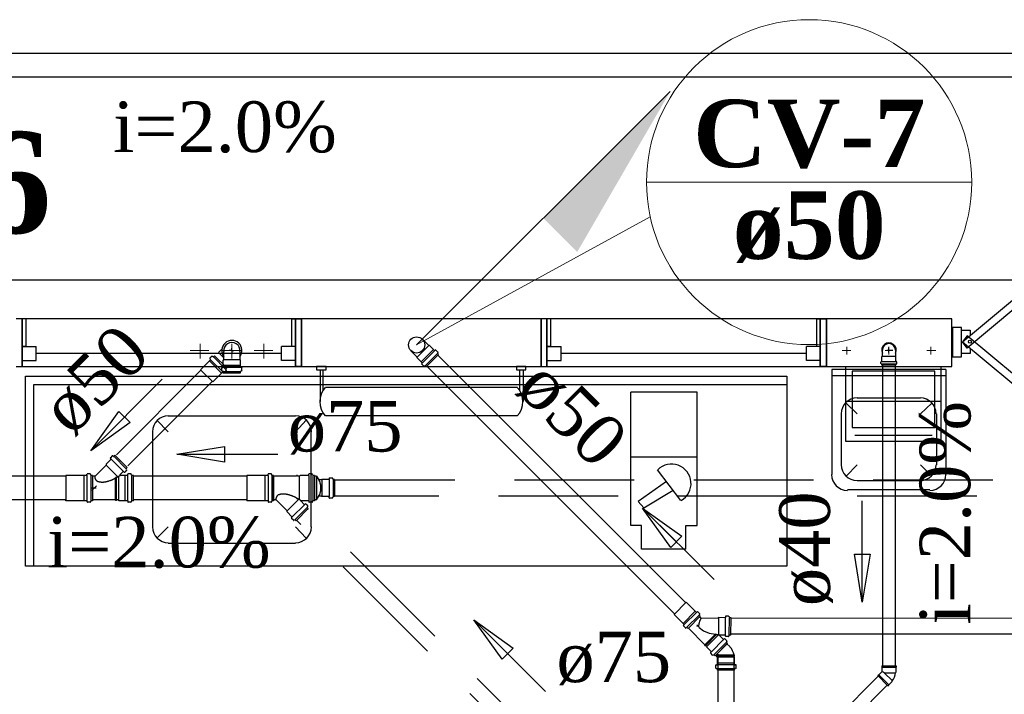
# Model space of a CAD drawing. Header units: millimetres. Extents: x 335 to 739279, y -1 to 84.
# Tile 27 of 244: x 357.99 to 362.11, y 29.59 to 32.41. Entities that reach past the tile are written whole.
import ezdxf

# ---------------------------------------------------------------- set-up
doc = ezdxf.new("R2010")
doc.units = ezdxf.units.MM
doc.header["$MEASUREMENT"] = 0
doc.linetypes.add('Dashed', pattern=[0.75, 0.5, -0.25])
for name, color, linetype, lineweight in [('CV-Colunas', 7, 'Continuous', 20), ('CV-Indicação coluna', 5, 'Continuous', 20), ('CV-Sentido tubo', 7, 'Continuous', 20), ('CV-Seção tubo', 1, 'Continuous', 30), ('CV-Textos coluna', 7, 'Continuous', 20), ('CV-Textos tubo', 7, 'Continuous', 20), ('Simbolos', 1, 'Continuous', 30), ('SIMBOLOS INT', 8, 'Continuous', 5), ('SIMBOLOS-INT', 1, 'Continuous', 30), ('Simbolos_int', 1, 'Continuous', 30), ('Textos', 7, 'Continuous', 5), ('TQ-Sentido tubo', 7, 'Continuous', 20), ('TQ-Seção tubo', 1, 'Continuous', 30), ('TQ-Textos tubo', 7, 'Continuous', 20)]:
    doc.layers.add(name, color=color, linetype=linetype, lineweight=lineweight)
doc.styles.add('TimesNewRoman', font='times.ttf')
doc.styles.add('TimesNewRomanN', font='timesbd.ttf')
doc.dimstyles.get("Standard").update_dxf_attribs({"dimtxt": 0.18, "dimasz": 0.18, "dimexe": 0.18, "dimexo": 0.0625, "dimgap": 0.09, "dimtad": 0, "dimtih": 1, "dimtoh": 1, "dimdec": 4, "dimzin": 0, "dimdsep": 46, "dimtxsty": 'Standard', "dimcen": 0.09, "dimadec": 0, "dimazin": 0, "dimtfac": 1, "dimtdec": 4, "dimtofl": 0, "dimtmove": 0, "dimatfit": 3, "dimfxl": 0, "dimtolj": 1, "dimtzin": 0, "dimarcsym": 0})

msp = doc.modelspace()

# ---------------------------------------------------------------- hatches: boundary and pattern name
at = {"layer": 'CV-Colunas', "linetype": 'Continuous'}
msp.add_hatch(color=256, dxfattribs=at).paths.add_polyline_path([(360.1838, 31.5825), (360.3252, 31.4411), (360.7141, 32.1128), (360.1838, 31.5825)])

# ---------------------------------------------------------------- linework, layer by layer
at = {"color": 7}
for p, q in [((358.0208, 31.1609), (357.9778, 31.1609)), ((358.0038, 31.1609), (357.9778, 31.1609)), ((358.0038, 30.9619), (358.0038, 31.1609)), ((359.1468, 31.1609), (358.0038, 31.1609)), ((358.0038, 31.1609), (358.0038, 30.9619)), ((358.0208, 31.0459), (358.0208, 31.1609)), ((359.1308, 31.1609), (359.1718, 31.1609)), ((359.1308, 31.1609), (359.1308, 31.0459)), ((359.1718, 31.1609), (359.1468, 31.1609)), ((359.1468, 31.1609), (359.1468, 30.9619)), ((359.1468, 30.9619), (359.1468, 31.1609)), ((359.1718, 30.9619), (359.1718, 31.1609)), ((360.2148, 31.1609), (360.1738, 31.1609)), ((360.1988, 31.1609), (360.1738, 31.1609)), ((360.1738, 31.1609), (360.1738, 30.9619)), ((360.1988, 30.9619), (360.1988, 31.1609)), ((361.3418, 31.1609), (360.1988, 31.1609)), ((360.1988, 31.1609), (360.1988, 30.9619)), ((360.2148, 31.0459), (360.2148, 31.1609)), ((361.3258, 31.1609), (361.3678, 31.1609)), ((361.3258, 31.1609), (361.3258, 31.0459)), ((361.3678, 31.1609), (361.3418, 31.1609)), ((361.3418, 31.1609), (361.3418, 30.9619)), ((361.3418, 30.9619), (361.3418, 31.1609)), ((361.3678, 30.9619), (361.3678, 31.1609)), ((361.8928, 30.9619), (361.8928, 31.1609)), ((361.9328, 31.1259), (361.8948, 31.1259)), ((361.8948, 31.1259), (361.8948, 31.0029)), ((361.9328, 31.0029), (361.9328, 31.1259)), ((358.0038, 31.0459), (358.0618, 31.0459)), ((358.0038, 30.9869), (358.0038, 31.0459)), ((358.0038, 31.0459), (358.0038, 30.9619)), ((358.0208, 31.0459), (358.0038, 31.0459)), ((358.0618, 30.9869), (358.0618, 31.0459)), ((359.0878, 31.0169), (358.0618, 31.0169)), ((359.0878, 30.9869), (359.0878, 31.0459)), ((359.1468, 31.0459), (359.0878, 31.0459)), ((359.1468, 31.0459), (359.1308, 31.0459)), ((359.1468, 30.9869), (359.1468, 31.0459)), ((359.1468, 31.0459), (359.1468, 30.9619)), ((360.1988, 31.0459), (360.2578, 31.0459)), ((360.1988, 30.9869), (360.1988, 31.0459)), ((360.1988, 31.0459), (360.1988, 30.9619)), ((360.2148, 31.0459), (360.1988, 31.0459)), ((360.2578, 30.9869), (360.2578, 31.0459)), ((361.2838, 31.0169), (360.2578, 31.0169)), ((361.2838, 30.9869), (361.2838, 31.0459)), ((361.3418, 31.0459), (361.2838, 31.0459)), ((361.3418, 31.0459), (361.3258, 31.0459)), ((361.3418, 30.9869), (361.3418, 31.0459)), ((361.3418, 31.0459), (361.3418, 30.9619)), ((358.0038, 30.9869), (358.0618, 30.9869)), ((359.1468, 30.9869), (359.0878, 30.9869)), ((360.1988, 30.9869), (360.2578, 30.9869)), ((361.3418, 30.9869), (361.2838, 30.9869)), ((361.8948, 31.0029), (361.9328, 31.0029)), ((357.9778, 30.9619), (360.1738, 30.9619)), ((357.9778, 30.9619), (358.0038, 30.9619)), ((357.9778, 30.9619), (358.0038, 30.9619)), ((358.0038, 30.9619), (359.1468, 30.9619)), ((359.1718, 30.9619), (359.1468, 30.9619)), ((359.1468, 30.9619), (359.1718, 30.9619)), ((359.2498, 30.9479), (359.2498, 30.8149)), ((359.2618, 30.9479), (359.2618, 30.8629)), ((360.0838, 30.9479), (360.0838, 30.8629)), ((360.0988, 30.9479), (360.0988, 30.8149)), ((360.1738, 30.9619), (360.1988, 30.9619)), ((360.1738, 30.9619), (360.1988, 30.9619)), ((360.1988, 30.9619), (361.3418, 30.9619)), ((361.3678, 30.9619), (361.3418, 30.9619)), ((361.3418, 30.9619), (361.3678, 30.9619)), ((358.0518, 30.8869), (361.2018, 30.8869)), ((358.0518, 30.1259), (358.0518, 30.8869)), ((359.2718, 30.8749), (360.0748, 30.8749)), ((360.5498, 30.2969), (360.5498, 30.8539)), ((360.8268, 30.8539), (360.5498, 30.8539)), ((360.8268, 30.2969), (360.8268, 30.8539)), ((360.0748, 30.7549), (359.2718, 30.7549)), ((360.8268, 30.5829), (360.5498, 30.5829)), ((360.7588, 30.4009), (360.6608, 30.5299)), ((360.6988, 30.4809), (360.5808, 30.3969)), ((360.6038, 30.3699), (360.7268, 30.4439)), ((360.5808, 30.3969), (360.6038, 30.3699)), ((360.5948, 30.2969), (360.5498, 30.2969)), ((360.5948, 30.1969), (360.5948, 30.2969)), ((360.7798, 30.1969), (360.7798, 30.2969)), ((360.7798, 30.2969), (360.8268, 30.2969)), ((360.7798, 30.1969), (360.5948, 30.1969))]:
    msp.add_line(p, q, dxfattribs=at)
at = {"color": 8}
for p, q in [((361.8678, 30.9489), (361.3898, 30.9489)), ((361.3898, 30.9489), (361.3898, 30.5099)), ((361.8678, 30.9489), (361.8678, 30.5099)), ((361.8678, 30.9229), (361.3898, 30.9229)), ((361.4958, 30.7639), (361.4498, 30.8089)), ((361.7608, 30.8289), (361.4958, 30.8289)), ((361.7608, 30.7639), (361.8088, 30.8089)), ((358.6148, 30.6889), (358.5668, 30.7369)), ((358.6148, 30.7549), (359.1468, 30.7549)), ((359.1468, 30.6889), (359.1918, 30.7369)), ((361.4298, 30.7639), (361.4298, 30.5509)), ((361.8278, 30.7639), (361.8278, 30.5509)), ((358.5498, 30.2909), (358.5498, 30.6889)), ((359.2118, 30.2909), (359.2118, 30.6889)), ((361.4958, 30.5509), (361.4498, 30.5029)), ((361.7608, 30.5509), (361.8088, 30.5029)), ((361.7608, 30.4829), (361.4958, 30.4829)), ((361.8008, 30.4459), (361.4558, 30.4459)), ((358.6148, 30.2909), (358.5668, 30.2429)), ((359.1468, 30.2909), (359.1918, 30.2429)), ((358.6148, 30.2229), (359.1468, 30.2229))]:
    msp.add_line(p, q, dxfattribs=at)
at = {"color": 7, "linetype": 'Dashed'}
for p, q in [((361.8208, 30.9429), (361.4758, 30.9429)), ((361.4758, 30.9429), (361.4758, 30.7069)), ((361.8208, 30.7069), (361.8208, 30.9429)), ((361.8468, 30.8149), (361.4488, 30.8149)), ((361.4758, 30.7069), (361.8208, 30.7069)), ((361.8098, 30.6729), (361.4868, 30.6729))]:
    msp.add_line(p, q, dxfattribs=at)
at = {"color": 7, "linetype": 'Continuous'}
for points in [[(362.5478, 31.5749), (362.5668, 31.5489), (361.9568, 31.0389), (361.9368, 31.0649), (362.5478, 31.5749)], [(362.5478, 30.5569), (362.5668, 30.5819), (361.9568, 31.0909), (361.9368, 31.0659), (362.5478, 30.5569)]]:
    msp.add_lwpolyline(points, close=True, dxfattribs=at)
at = {"color": 3}
msp.add_lwpolyline([(365.3852, 27.2475), (348.9989, 27.2475), (348.9989, 31.3252), (365.3852, 31.3252)], close=True, dxfattribs=at)
at = {"color": 7}
for points in [[(360.1738, 30.9619), (360.1738, 31.1609), (359.1718, 31.1609), (359.1718, 30.9619)], [(361.9688, 31.0389), (361.9688, 31.0169), (361.9328, 31.0169), (361.9328, 31.1139), (361.9688, 31.1139), (361.9688, 31.0909)]]:
    msp.add_lwpolyline(points, dxfattribs=at)
for points in [[(361.3678, 30.9619), (361.8928, 30.9619), (361.8928, 31.1609), (361.3678, 31.1609), (361.3678, 30.9619)], [(359.2348, 30.9619), (359.2348, 30.9479), (359.2758, 30.9479), (359.2758, 30.9619), (359.2348, 30.9619)], [(360.0718, 30.9619), (360.0718, 30.9479), (360.1108, 30.9479), (360.1108, 30.9619), (360.0718, 30.9619)], [(358.0178, 30.9219), (361.2018, 30.9219), (361.2018, 30.1259), (358.0178, 30.1259), (358.0178, 30.9219)]]:
    msp.add_lwpolyline(points, close=True, dxfattribs=at)
at = {"color": 7, "linetype": 'Dashed'}
msp.add_lwpolyline([(361.8468, 30.9619), (361.8468, 30.6479), (361.4488, 30.6479), (361.4488, 30.9619), (361.8468, 30.9619)], dxfattribs=at)
at = {"color": 7}
msp.add_circle((361.9678, 31.0659), 0.00614, dxfattribs=at)
for centre, radius, start, end in [((359.3378, 30.8149), 0.0897, 138.256, 221.744), ((360.0078, 30.8149), 0.0897, 318.256, 41.7442), ((360.7198, 30.4719), 0.0816, 300.025, 134.805)]:
    msp.add_arc(centre, radius, start, end, dxfattribs=at)
at = {"color": 8}
for centre, start, end in [((361.4958, 30.7639), 90, 180), ((361.7608, 30.7639), 0, 90), ((358.6148, 30.6889), 90, 180), ((359.1468, 30.6889), 0, 90), ((361.4958, 30.5509), 180, 270), ((361.7608, 30.5509), 270, 0), ((361.4558, 30.5099), 180, 270), ((361.8008, 30.5099), 270, 0), ((358.6148, 30.2909), 180, 270), ((359.1468, 30.2909), 270, 0)]:
    msp.add_arc(centre, 0.0663, start, end, dxfattribs=at)
at = {"layer": 'CV-Colunas', "linetype": 'Continuous'}
msp.add_line((359.6535, 31.0522), (360.7141, 32.1128), dxfattribs=at)
at = {"layer": 'CV-Indicação coluna'}
for p, q in [((360.6153, 31.7335), (361.9753, 31.7335)), ((359.6535, 31.0522), (360.631, 31.5881))]:
    msp.add_line(p, q, dxfattribs=at)
msp.add_circle((361.2953, 31.7335), 0.68, dxfattribs=at)
at = {"layer": 'CV-Seção tubo'}
for p, q in [((360.7794, 29.9733), (359.7428, 31.01)), ((360.7323, 29.9262), (359.6956, 30.9628)), ((364.2456, 29.9079), (360.9684, 29.9081)), ((364.2456, 29.8412), (360.9684, 29.8414)), ((360.9518, 29.801), (360.952, 29.8008)), ((360.9046, 29.7538), (360.9048, 29.7536)), ((360.9145, 29.3909), (360.9145, 29.7579)), ((360.9812, 29.3909), (360.9812, 29.7579))]:
    msp.add_line(p, q, dxfattribs=at)
at = {"layer": 'Simbolos', "color": 1}
for p, q in [((359.7044, 31.0493), (359.6775, 31.0762)), ((359.6563, 31.0012), (359.6294, 31.0281)), ((359.7072, 31.0493), (359.7044, 31.0493)), ((359.7235, 31.0331), (359.7072, 31.0493)), ((359.7277, 31.0288), (359.7235, 31.0331)), ((359.7326, 31.0309), (359.7305, 31.0288)), ((359.7425, 31.0225), (359.7341, 31.0309)), ((359.7425, 31.021), (359.7404, 31.0175)), ((359.7447, 31.0118), (359.7411, 31.0154)), ((359.6563, 30.9984), (359.6563, 31.0012)), ((359.6725, 30.9822), (359.6563, 30.9984)), ((359.6768, 30.9779), (359.6725, 30.9822)), ((359.6747, 30.973), (359.6768, 30.9751)), ((359.7447, 31.0118), (359.6938, 30.9609)), ((359.6832, 30.9631), (359.6747, 30.9715)), ((359.6846, 30.9631), (359.6881, 30.9652)), ((359.6938, 30.9609), (359.6902, 30.9645))]:
    msp.add_line(p, q, dxfattribs=at)
at = {"layer": 'Simbolos'}
for p, q in [((358.8388, 31.0346), (358.8248, 31.0206)), ((358.8468, 30.9906), (358.8468, 31.0246)), ((358.9148, 30.9906), (358.9148, 31.0246)), ((361.6012, 31.0306), (361.6012, 31.0176)), ((361.6012, 31.0176), (361.6012, 31.0046)), ((361.6562, 31.0306), (361.6562, 31.0176)), ((361.6562, 31.0176), (361.6562, 31.0046)), ((358.8448, 30.9886), (358.8468, 30.9906)), ((358.8448, 30.9656), (358.8448, 30.9886)), ((358.9168, 30.9886), (358.9148, 30.9906)), ((358.9168, 30.9656), (358.9168, 30.9886)), ((361.5952, 30.9746), (361.5952, 30.9806)), ((361.5962, 30.9826), (361.5982, 30.9826)), ((361.5962, 30.9736), (361.5982, 30.9726)), ((361.5992, 31.0026), (361.6012, 31.0046)), ((361.5992, 30.9836), (361.5992, 31.0026)), ((361.6581, 31.0026), (361.6562, 31.0046)), ((361.6581, 30.9836), (361.6581, 31.0026)), ((361.6611, 30.9826), (361.6591, 30.9826)), ((361.6611, 30.9736), (361.6591, 30.9726)), ((361.6621, 30.9746), (361.6621, 30.9806)), ((358.8388, 30.9446), (358.8388, 30.9566)), ((358.8398, 30.9576), (358.8428, 30.9576)), ((358.8398, 30.9436), (358.8438, 30.9426)), ((358.8448, 30.9596), (358.8448, 30.9656)), ((358.8448, 30.9356), (358.8448, 30.9406)), ((358.8448, 30.9356), (358.9168, 30.9356)), ((358.9168, 30.9596), (358.9168, 30.9656)), ((358.9168, 30.9356), (358.9168, 30.9406)), ((358.9218, 30.9436), (358.9178, 30.9426)), ((358.9218, 30.9576), (358.9188, 30.9576)), ((358.9228, 30.9446), (358.9228, 30.9566)), ((361.5992, 30.9676), (361.5992, 30.9716)), ((361.6581, 30.9676), (361.5992, 30.9676)), ((361.6581, 30.9676), (361.6581, 30.9716)), ((360.8181, 29.9384), (360.7813, 29.9752)), ((360.7672, 29.8875), (360.7304, 29.9243)), ((360.84, 29.9165), (360.7891, 29.8656)), ((360.8188, 29.9377), (360.8181, 29.9384)), ((360.8231, 29.9335), (360.8188, 29.9377)), ((360.828, 29.9356), (360.8252, 29.9342)), ((360.8379, 29.9271), (360.8294, 29.9356)), ((360.8379, 29.9257), (360.8358, 29.9221)), ((360.84, 29.9165), (360.8358, 29.9207)), ((360.8443, 29.9094), (360.8386, 29.9151)), ((360.9129, 29.9087), (360.8457, 29.908)), ((360.9157, 29.9115), (360.9129, 29.9087)), ((360.9447, 29.9108), (360.9157, 29.9115)), ((360.9454, 29.9158), (360.9461, 29.9122)), ((360.9588, 29.9165), (360.9475, 29.9165)), ((360.9602, 29.9165), (360.9617, 29.9122)), ((360.9687, 29.9108), (360.9631, 29.9108)), ((360.968, 29.838), (360.9687, 29.9108)), ((360.7679, 29.8868), (360.7672, 29.8875)), ((360.7721, 29.8826), (360.7679, 29.8868)), ((360.77, 29.8776), (360.7714, 29.8804)), ((360.7785, 29.8677), (360.77, 29.8762)), ((360.7799, 29.8677), (360.7835, 29.8698)), ((360.7891, 29.8656), (360.7849, 29.8698)), ((360.8598, 29.7977), (360.7905, 29.867)), ((360.932, 29.8246), (360.9206, 29.8359)), ((360.944, 29.838), (360.9213, 29.838)), ((360.9369, 29.8196), (360.932, 29.8246)), ((360.9411, 29.8224), (360.939, 29.8203)), ((360.951, 29.814), (360.9433, 29.8217)), ((360.9461, 29.833), (360.9454, 29.8366)), ((360.9588, 29.8316), (360.9468, 29.8323)), ((360.9602, 29.833), (360.9617, 29.8373)), ((360.968, 29.838), (360.9624, 29.838)), ((360.8598, 29.7977), (360.8584, 29.7963)), ((360.8612, 29.7935), (360.8584, 29.7963)), ((360.8627, 29.7949), (360.8612, 29.7935)), ((360.8648, 29.7927), (360.8627, 29.7949)), ((360.8655, 29.7892), (360.8648, 29.7927)), ((360.881, 29.7737), (360.8655, 29.7892)), ((360.903, 29.7517), (360.9539, 29.8026)), ((360.951, 29.8125), (360.9496, 29.8083)), ((360.9539, 29.8026), (360.9496, 29.8069)), ((360.9637, 29.7899), (360.9517, 29.8009)), ((360.886, 29.7687), (360.881, 29.7737)), ((360.8832, 29.7645), (360.8853, 29.7666)), ((360.8916, 29.7546), (360.8839, 29.7623)), ((360.8931, 29.7546), (360.8973, 29.756)), ((360.903, 29.7517), (360.8987, 29.756)), ((360.9117, 29.7459), (360.9047, 29.7539)), ((360.9117, 29.7209), (360.9117, 29.7439)), ((360.9817, 29.7539), (360.9837, 29.7529)), ((360.9817, 29.7489), (360.9837, 29.7499)), ((360.9817, 29.7459), (360.9817, 29.7489)), ((360.9837, 29.7439), (360.9817, 29.7459)), ((360.9837, 29.7499), (360.9837, 29.7529)), ((360.9837, 29.7209), (360.9837, 29.7439)), ((360.9057, 29.6999), (360.9057, 29.7119)), ((360.9067, 29.7129), (360.9097, 29.7129)), ((360.9067, 29.6989), (360.9107, 29.6979)), ((360.9117, 29.7149), (360.9117, 29.7209)), ((360.9117, 29.6909), (360.9117, 29.6959)), ((360.9837, 29.7149), (360.9837, 29.7209)), ((360.9837, 29.6909), (360.9837, 29.6959)), ((360.9887, 29.6989), (360.9847, 29.6979)), ((360.9887, 29.7129), (360.9857, 29.7129)), ((360.9897, 29.6999), (360.9897, 29.7119)), ((361.5992, 29.7092), (361.5992, 29.7032)), ((361.5992, 29.7092), (361.6591, 29.7092)), ((361.5992, 29.7032), (361.6002, 29.7022)), ((361.6002, 29.7022), (361.6002, 29.6842)), ((361.6591, 29.7032), (361.6581, 29.7022)), ((361.6581, 29.7022), (361.6581, 29.6822)), ((361.6591, 29.7092), (361.6591, 29.7032)), ((360.9837, 29.6909), (360.9117, 29.6909)), ((361.5822, 29.6682), (361.5852, 29.6712)), ((361.5822, 29.6682), (361.6252, 29.6252)), ((361.5852, 29.6712), (361.5872, 29.6712)), ((361.5872, 29.6712), (361.6002, 29.6842)), ((361.6581, 29.6822), (361.6562, 29.6802)), ((361.6252, 29.6252), (361.6282, 29.6282)), ((361.6282, 29.6302), (361.6422, 29.6442)), ((361.6282, 29.6282), (361.6282, 29.6302)), ((361.6422, 29.6442), (361.6422, 29.6472))]:
    msp.add_line(p, q, dxfattribs=at)
at = {"layer": 'Simbolos', "linetype": 'Dashed'}
for p, q in [((358.7863, 30.985), (358.7495, 30.9482)), ((358.787, 30.9857), (358.7863, 30.985)), ((358.7913, 30.9899), (358.787, 30.9857)), ((358.7976, 31.0048), (358.7891, 30.9963)), ((358.7891, 30.9949), (358.7906, 30.992)), ((358.799, 31.0048), (358.8026, 31.0027)), ((358.8082, 31.0069), (358.804, 31.0027)), ((358.8082, 31.0069), (358.8591, 30.956)), ((358.8372, 30.9341), (358.8005, 30.8973)), ((358.8379, 30.9348), (358.8372, 30.9341)), ((358.8422, 30.939), (358.8379, 30.9348)), ((358.8471, 30.9369), (358.8443, 30.9383)), ((358.857, 30.9454), (358.8485, 30.9369)), ((358.8591, 30.956), (358.8549, 30.9517)), ((358.857, 30.9468), (358.8549, 30.9503)), ((358.3746, 30.5733), (358.3546, 30.5533)), ((358.3806, 30.5883), (358.3726, 30.5803)), ((358.3726, 30.5783), (358.3746, 30.5753)), ((358.3826, 30.5883), (358.3856, 30.5863)), ((358.3916, 30.5903), (358.3876, 30.5863)), ((358.4426, 30.5393), (358.3916, 30.5903)), ((358.3546, 30.5493), (358.3086, 30.5033)), ((358.3546, 30.5533), (358.3546, 30.5493)), ((358.4256, 30.5223), (358.4126, 30.5083)), ((358.4306, 30.5203), (358.4276, 30.5223)), ((358.4406, 30.5283), (358.4326, 30.5203)), ((358.4426, 30.5393), (358.4386, 30.5353)), ((358.4406, 30.5303), (358.4386, 30.5333)), ((358.1866, 30.5063), (358.1856, 30.5053)), ((358.1856, 30.5053), (358.1856, 30.4013)), ((358.2616, 30.5063), (358.1866, 30.5063)), ((358.2736, 30.5063), (358.2616, 30.5063)), ((358.2746, 30.5083), (358.2746, 30.5113)), ((358.2876, 30.5123), (358.2766, 30.5123)), ((358.2906, 30.5073), (358.2896, 30.5113)), ((358.2976, 30.5063), (358.2916, 30.5063)), ((358.2976, 30.5063), (358.2976, 30.4003)), ((358.3086, 30.5033), (358.2976, 30.5033)), ((358.3976, 30.4993), (358.3936, 30.4973)), ((358.4326, 30.5063), (358.4136, 30.5063)), ((358.4436, 30.5063), (358.4326, 30.5063)), ((358.4456, 30.5073), (358.4456, 30.5113)), ((358.4586, 30.5123), (358.4466, 30.5123)), ((358.4606, 30.5073), (358.4596, 30.5113)), ((358.4686, 30.5063), (358.4626, 30.5063)), ((358.4686, 30.4003), (358.4686, 30.5063)), ((358.9441, 30.5063), (358.9431, 30.5053)), ((358.9431, 30.5053), (358.9431, 30.4013)), ((359.0191, 30.5063), (358.9441, 30.5063)), ((359.0311, 30.5063), (359.0191, 30.5063)), ((359.0321, 30.5083), (359.0321, 30.5113)), ((359.0451, 30.5123), (359.0341, 30.5123)), ((359.0481, 30.5073), (359.0471, 30.5113)), ((359.0551, 30.5063), (359.0491, 30.5063)), ((359.0551, 30.5063), (359.0551, 30.4003)), ((359.1511, 30.5033), (359.0551, 30.5033)), ((359.1511, 30.5033), (359.1511, 30.5053)), ((359.1551, 30.5053), (359.1511, 30.5053)), ((359.1551, 30.5033), (359.1551, 30.5053)), ((359.1641, 30.5033), (359.1551, 30.5033)), ((359.1661, 30.5063), (359.1641, 30.5033)), ((359.1901, 30.5063), (359.1661, 30.5063)), ((359.2011, 30.5063), (359.1901, 30.5063)), ((359.2031, 30.5073), (359.2031, 30.5113)), ((359.2161, 30.5123), (359.2041, 30.5123)), ((359.2181, 30.5073), (359.2171, 30.5113)), ((359.2261, 30.5063), (359.2201, 30.5063)), ((359.2261, 30.5063), (359.2261, 30.4003)), ((359.2351, 30.5033), (359.2261, 30.5033)), ((359.2351, 30.5033), (359.2461, 30.4843)), ((359.2551, 30.4873), (359.2451, 30.4873)), ((359.2571, 30.4893), (359.2551, 30.4873)), ((359.2861, 30.4893), (359.2571, 30.4893)), ((359.2881, 30.4943), (359.2881, 30.4913)), ((359.3011, 30.4953), (359.2891, 30.4953)), ((359.3021, 30.4943), (359.3031, 30.4903)), ((359.3101, 30.4893), (359.3051, 30.4893)), ((359.3101, 30.4893), (359.3101, 30.4173)), ((358.1866, 30.4003), (358.1856, 30.4013)), ((358.2616, 30.4003), (358.1866, 30.4003)), ((358.2736, 30.4003), (358.2616, 30.4003)), ((358.2746, 30.3983), (358.2746, 30.3953)), ((358.2906, 30.3993), (358.2896, 30.3953)), ((358.2976, 30.4003), (358.2916, 30.4003)), ((358.3936, 30.4033), (358.2976, 30.4033)), ((358.3936, 30.4033), (358.3936, 30.4013)), ((358.3976, 30.4013), (358.3936, 30.4013)), ((358.4066, 30.4033), (358.3976, 30.4033)), ((358.3976, 30.4033), (358.3976, 30.4013)), ((358.4086, 30.4003), (358.4066, 30.4033)), ((358.4326, 30.4003), (358.4086, 30.4003)), ((358.4436, 30.4003), (358.4326, 30.4003)), ((358.4456, 30.3993), (358.4456, 30.3953)), ((358.4606, 30.3993), (358.4596, 30.3953)), ((358.4686, 30.4003), (358.4626, 30.4003)), ((358.9441, 30.4003), (358.9431, 30.4013)), ((359.0191, 30.4003), (358.9441, 30.4003)), ((359.0311, 30.4003), (359.0191, 30.4003)), ((359.0321, 30.3983), (359.0321, 30.3953)), ((359.0481, 30.3993), (359.0471, 30.3953)), ((359.0551, 30.4003), (359.0491, 30.4003)), ((359.0661, 30.4033), (359.0551, 30.4033)), ((359.1121, 30.3573), (359.0661, 30.4033)), ((359.1551, 30.4073), (359.1511, 30.4093)), ((359.1831, 30.3843), (359.1701, 30.3983)), ((359.1901, 30.4003), (359.1711, 30.4003)), ((359.2011, 30.4003), (359.1901, 30.4003)), ((359.2031, 30.3993), (359.2031, 30.3953)), ((359.2181, 30.3993), (359.2171, 30.3953)), ((359.2261, 30.4003), (359.2201, 30.4003)), ((359.2351, 30.4033), (359.2261, 30.4033)), ((359.2351, 30.4033), (359.2461, 30.4223)), ((359.2551, 30.4193), (359.2451, 30.4193)), ((359.2571, 30.4173), (359.2551, 30.4193)), ((359.2861, 30.4173), (359.2571, 30.4173)), ((359.2881, 30.4123), (359.2881, 30.4153)), ((359.3011, 30.4113), (359.2891, 30.4113)), ((359.3021, 30.4123), (359.3031, 30.4163)), ((359.3101, 30.4173), (359.3051, 30.4173)), ((358.2876, 30.3943), (358.2766, 30.3943)), ((358.4586, 30.3943), (358.4466, 30.3943)), ((359.0451, 30.3943), (359.0341, 30.3943)), ((359.1121, 30.3533), (359.1121, 30.3573)), ((359.2001, 30.3673), (359.1491, 30.3163)), ((359.1881, 30.3863), (359.1851, 30.3843)), ((359.1981, 30.3783), (359.1901, 30.3863)), ((359.1981, 30.3763), (359.1961, 30.3733)), ((359.2001, 30.3673), (359.1961, 30.3713)), ((359.2161, 30.3943), (359.2041, 30.3943)), ((359.1321, 30.3333), (359.1121, 30.3533)), ((359.1301, 30.3283), (359.1321, 30.3313)), ((359.1381, 30.3183), (359.1301, 30.3263)), ((359.1401, 30.3183), (359.1431, 30.3203)), ((359.1491, 30.3163), (359.1451, 30.3203))]:
    msp.add_line(p, q, dxfattribs=at)
at = {"layer": 'Simbolos', "color": 1}
msp.add_circle((359.6535, 31.0522), 0.0338, dxfattribs=at)
at = {"layer": 'Simbolos'}
for centre, radius, start, end in [((358.8808, 31.0286), 0.0341, 352.826, 187.174), ((361.6292, 31.0306), 0.0274, 0.0002, 180), ((361.5962, 30.9806), 0.00133, 95.0002, 180), ((361.5962, 30.9746), 0.00133, 180, 255), ((361.5982, 30.9836), 0.00133, 275, 0.0002), ((361.5982, 30.9716), 0.00133, 0.0002, 75.0001), ((361.6591, 30.9836), 0.00133, 180, 265), ((361.6591, 30.9716), 0.00133, 105, 180), ((361.6611, 30.9806), 0.00133, 0.0002, 85.0002), ((361.6611, 30.9746), 0.00133, 285, 0.0002), ((358.8398, 30.9566), 0.00133, 95, 180), ((358.8398, 30.9446), 0.00133, 180, 255), ((358.8428, 30.9596), 0.00133, 275, 0), ((358.8428, 30.9406), 0.00133, 0, 75), ((358.9188, 30.9596), 0.00133, 180, 265), ((358.9188, 30.9406), 0.00133, 105, 180), ((358.9218, 30.9566), 0.00133, 0, 85), ((358.9218, 30.9446), 0.00133, 285, 0), ((360.8245, 29.9349), 0.00133, 225, 310), ((360.8287, 29.9349), 0.00133, 45, 130), ((360.8372, 29.9221), 0.00133, 150, 225), ((360.8372, 29.9264), 0.00133, 330, 45), ((360.8457, 29.9108), 0.002, 225, 270), ((360.9447, 29.9122), 0.00133, 270, 355), ((360.9468, 29.9158), 0.00133, 89.9999, 175), ((360.9588, 29.9151), 0.00133, 15, 90.0004), ((360.9631, 29.9122), 0.00133, 195, 270), ((360.7707, 29.8769), 0.00133, 140, 225), ((360.7707, 29.8811), 0.00133, 320, 45), ((360.7792, 29.8684), 0.00133, 225, 300), ((360.7835, 29.8684), 0.00133, 45, 120), ((360.9221, 29.8373), 0.00133, 89.9999, 225), ((360.9383, 29.821), 0.00133, 225, 310), ((360.9426, 29.821), 0.00133, 45, 130), ((360.944, 29.8366), 0.00133, 5, 89.9999), ((360.9475, 29.833), 0.00133, 185, 270), ((360.9588, 29.833), 0.00133, 270, 345), ((360.9624, 29.8366), 0.00133, 89.9999, 165), ((360.951, 29.8083), 0.00133, 150, 225), ((360.9503, 29.8133), 0.00133, 330, 45), ((360.9187, 29.7449), 0.0631, 7.6036, 44.557), ((360.8846, 29.763), 0.00133, 140, 225), ((360.8846, 29.7673), 0.00133, 320, 45), ((360.8924, 29.7553), 0.00133, 225, 300), ((360.8973, 29.7546), 0.00133, 45, 120), ((360.9107, 29.7449), 0.00133, 315.001, 45.0013), ((360.9067, 29.7119), 0.00133, 95.0013, 179.999), ((360.9067, 29.6999), 0.00133, 179.999, 255.001), ((360.9097, 29.7149), 0.00133, 275.001, 0.0013), ((360.9097, 29.6959), 0.00133, 0.0013, 75.0013), ((360.9857, 29.7149), 0.00133, 179.999, 265.001), ((360.9857, 29.6959), 0.00133, 105.001, 179.999), ((360.9887, 29.7119), 0.00133, 0.0013, 85.0013), ((360.9887, 29.6999), 0.00133, 285.001, 0.0013), ((361.5802, 29.6922), 0.0779, 323.933, 351.067)]:
    msp.add_arc(centre, radius, start, end, dxfattribs=at)
at = {"layer": 'Simbolos', "color": 1}
for centre, start, end in [((359.7291, 31.0302), 225, 310), ((359.7334, 31.0302), 45, 130), ((359.7425, 31.0168), 150, 225), ((359.7418, 31.0217), 330, 45), ((359.6754, 30.9723), 140, 225), ((359.6754, 30.9765), 320, 45), ((359.6839, 30.9638), 225, 300), ((359.6888, 30.9631), 45, 120)]:
    msp.add_arc(centre, 0.00133, start, end, dxfattribs=at)
at = {"layer": 'Simbolos', "linetype": 'Dashed'}
for centre, radius, start, end in [((358.7898, 30.9956), 0.00133, 135, 220), ((358.7898, 30.9913), 0.00133, 315, 40), ((358.7983, 31.0041), 0.00133, 60, 135), ((358.8026, 31.0041), 0.00133, 240, 315), ((358.8436, 30.9376), 0.00133, 50, 135), ((358.8478, 30.9376), 0.00133, 230, 315), ((358.8563, 30.9503), 0.00133, 135, 210), ((358.8563, 30.9461), 0.00133, 315, 30), ((358.3736, 30.5793), 0.00133, 135, 220), ((358.3736, 30.5743), 0.00133, 315, 39.9999), ((358.3816, 30.5873), 0.00133, 59.9996, 135), ((358.3866, 30.5873), 0.00133, 240, 315), ((358.4266, 30.5213), 0.00133, 49.9996, 135), ((358.4316, 30.5213), 0.00133, 230, 315), ((358.4396, 30.5343), 0.00133, 135, 210), ((358.4396, 30.5293), 0.00133, 315, 30.0003), ((358.2736, 30.5083), 0.00133, 270, 355), ((358.2766, 30.5113), 0.00133, 90, 175), ((358.2876, 30.5113), 0.00133, 15, 90), ((358.2916, 30.5073), 0.00133, 195, 270), ((358.3266, 30.4993), 0.0192, 168.966, 210.614), ((358.3656, 30.4913), 0.059, 168.33, 168.966), ((358.3266, 30.4993), 0.0192, 210.614, 252.262), ((358.3386, 30.5373), 0.059, 252.262, 275.641), ((358.3336, 30.5843), 0.1062, 275.641, 289.695), ((358.3106, 30.6493), 0.1755, 289.695, 298.076), ((358.3106, 30.6493), 0.1755, 299.666, 300.614), ((358.3106, 30.6493), 0.1755, 300.614, 305.389), ((358.4136, 30.5073), 0.00133, 135, 270), ((358.4436, 30.5073), 0.00133, 270, 355), ((358.4466, 30.5113), 0.00133, 90, 175), ((358.4586, 30.5113), 0.00133, 15.0001, 90), ((358.4626, 30.5073), 0.00133, 195, 270), ((359.0311, 30.5083), 0.00133, 270, 355), ((359.0341, 30.5113), 0.00133, 90, 175), ((359.0451, 30.5113), 0.00133, 15, 90), ((359.0491, 30.5073), 0.00133, 195, 270), ((359.2011, 30.5073), 0.00133, 270, 355), ((359.2041, 30.5113), 0.00133, 90, 175), ((359.2161, 30.5113), 0.00133, 15, 90), ((359.2201, 30.5073), 0.00133, 195, 270), ((359.1821, 30.4533), 0.0714, 334.154, 25.846), ((359.2861, 30.4913), 0.00133, 270, 355), ((359.2891, 30.4943), 0.00133, 90, 175), ((359.3011, 30.4943), 0.00133, 15, 90), ((359.3051, 30.4913), 0.00133, 195, 270), ((358.2736, 30.3983), 0.00133, 5, 90), ((358.2916, 30.3993), 0.00133, 90, 165), ((358.4436, 30.3993), 0.00133, 5.0003, 90), ((358.4626, 30.3993), 0.00133, 90, 165), ((359.0311, 30.3983), 0.00133, 5, 90), ((359.0491, 30.3993), 0.00133, 90, 165), ((359.0841, 30.4073), 0.0192, 149.386, 191.034), ((359.1231, 30.4153), 0.059, 191.034, 191.67), ((359.0841, 30.4073), 0.0192, 107.738, 149.386), ((359.0961, 30.3693), 0.059, 84.359, 107.738), ((359.0911, 30.3223), 0.1062, 70.305, 84.359), ((359.0681, 30.2573), 0.1755, 61.924, 70.305), ((359.0681, 30.2573), 0.1755, 59.386, 60.334), ((359.0681, 30.2573), 0.1755, 54.611, 59.386), ((359.1711, 30.3993), 0.00133, 90, 225), ((359.2011, 30.3993), 0.00133, 5, 90), ((359.2201, 30.3993), 0.00133, 90, 165), ((359.2861, 30.4153), 0.00133, 5, 90), ((359.2891, 30.4123), 0.00133, 185, 270), ((359.3011, 30.4123), 0.00133, 270, 345), ((359.3051, 30.4153), 0.00133, 90, 165), ((358.2766, 30.3953), 0.00133, 185, 270), ((358.2876, 30.3953), 0.00133, 270, 345), ((358.4466, 30.3953), 0.00133, 185, 270), ((358.4586, 30.3953), 0.00133, 270, 345), ((359.0341, 30.3953), 0.00133, 185, 270), ((359.0451, 30.3953), 0.00133, 270, 345), ((359.1841, 30.3853), 0.00133, 225, 310), ((359.1891, 30.3853), 0.00133, 45, 130), ((359.1971, 30.3723), 0.00133, 150, 225), ((359.1971, 30.3773), 0.00133, 330, 45), ((359.2041, 30.3953), 0.00133, 185, 270), ((359.2161, 30.3953), 0.00133, 270, 345), ((359.1311, 30.3273), 0.00133, 140, 225), ((359.1311, 30.3323), 0.00133, 320, 45), ((359.1391, 30.3193), 0.00133, 225, 300), ((359.1441, 30.3193), 0.00133, 45, 120)]:
    msp.add_arc(centre, radius, start, end, dxfattribs=at)
at = {"layer": 'SIMBOLOS INT', "linetype": 'Dashed'}
for p, q in [((358.7478, 31.0289), (358.7478, 31.0569)), ((358.7478, 31.0569), (358.7478, 30.9959)), ((358.8808, 31.0289), (358.8808, 31.0569)), ((358.8808, 31.0569), (358.8808, 30.9959)), ((358.7478, 31.0289), (358.7848, 31.0289)), ((358.9178, 31.0289), (358.8398, 31.0289)), ((358.8808, 31.0289), (358.9178, 31.0289))]:
    msp.add_line(p, q, dxfattribs=at)
at = {"layer": 'SIMBOLOS INT', "linetype": 'Continuous'}
for p, q in [((359.0138, 31.0289), (359.0138, 31.0569)), ((359.0138, 31.0569), (359.0138, 30.9959)), ((358.7848, 31.0289), (358.7068, 31.0289)), ((359.0518, 31.0289), (358.9738, 31.0289)), ((359.0138, 31.0289), (359.0518, 31.0289)), ((361.4538, 31.0289), (361.4338, 31.0289)), ((361.4538, 31.0289), (361.4538, 31.0439)), ((361.4538, 31.0289), (361.4698, 31.0289)), ((361.4538, 31.0289), (361.4538, 31.0119)), ((361.6288, 31.0289), (361.6128, 31.0289)), ((361.6288, 31.0289), (361.6288, 31.0439)), ((361.6288, 31.0289), (361.6288, 31.0119)), ((361.6288, 31.0289), (361.6458, 31.0289)), ((361.8048, 31.0289), (361.7878, 31.0289)), ((361.8048, 31.0289), (361.8048, 31.0439)), ((361.8048, 31.0289), (361.8248, 31.0289)), ((361.8048, 31.0289), (361.8048, 31.0119))]:
    msp.add_line(p, q, dxfattribs=at)
at = {"layer": 'SIMBOLOS INT', "color": 1}
for p, q in [((359.6563, 31.0012), (359.7044, 31.0493)), ((359.6725, 30.9822), (359.7235, 31.0331)), ((359.7284, 31.0281), (359.6775, 30.9772)), ((359.7404, 31.0161), (359.6895, 30.9652))]:
    msp.add_line(p, q, dxfattribs=at)
at = {"layer": 'SIMBOLOS-INT'}
for p, q in [((360.7905, 29.867), (360.8386, 29.9151)), ((360.9157, 29.9115), (360.9157, 29.8394)), ((360.9454, 29.838), (360.9454, 29.9115)), ((360.9609, 29.838), (360.9617, 29.9108)), ((360.8337, 29.8719), (360.8259, 29.8797)), ((360.8323, 29.8748), (360.8259, 29.8741)), ((360.8598, 29.7977), (360.9037, 29.8415)), ((360.8627, 29.7949), (360.9086, 29.8408)), ((360.9157, 29.8394), (360.8655, 29.7892)), ((360.9086, 29.8408), (360.9037, 29.8415)), ((360.8867, 29.768), (360.9376, 29.8189)), ((360.898, 29.7567), (360.9489, 29.8076))]:
    msp.add_line(p, q, dxfattribs=at)
for points in [[(360.8443, 29.9094), (360.8386, 29.8995), (360.8337, 29.8847), (360.833, 29.8755)], [(360.833, 29.8755), (360.8358, 29.8698), (360.8535, 29.8564), (360.8768, 29.8458), (360.9037, 29.8415)], [(360.9086, 29.8408), (360.9129, 29.8408), (360.9206, 29.8373)]]:
    msp.add_lwpolyline(points, dxfattribs=at)
at = {"layer": 'Simbolos_int'}
for p, q in [((358.8468, 30.9976), (358.8248, 31.0206)), ((358.8808, 31.0286), (358.8688, 31.0286)), ((358.8808, 31.0286), (358.8808, 31.0386)), ((358.8808, 31.0286), (358.8888, 31.0286)), ((358.8808, 31.0286), (358.8808, 31.0186)), ((361.6202, 31.0306), (361.6452, 31.0306)), ((361.6292, 31.0206), (361.6292, 31.0416)), ((358.9148, 30.9906), (358.8468, 30.9906)), ((361.5992, 30.9826), (361.6581, 30.9826)), ((361.5992, 30.9726), (361.6581, 30.9726)), ((361.6012, 31.0046), (361.6562, 31.0046)), ((358.9168, 30.9656), (358.8448, 30.9656)), ((358.8448, 30.9586), (358.9168, 30.9586)), ((358.8448, 30.9416), (358.9168, 30.9416)), ((360.7813, 29.9752), (360.7304, 29.9243)), ((360.8188, 29.9377), (360.7679, 29.8868)), ((360.8238, 29.9328), (360.7729, 29.8818)), ((360.8351, 29.9214), (360.7842, 29.8705)), ((360.9047, 29.7539), (360.9517, 29.8009)), ((360.9817, 29.7539), (360.9047, 29.7539)), ((360.9817, 29.7489), (360.9087, 29.7489)), ((360.9817, 29.7459), (360.9117, 29.7459)), ((360.9837, 29.7209), (360.9117, 29.7209)), ((360.9837, 29.7129), (360.9117, 29.7129)), ((360.9837, 29.6969), (360.9117, 29.6969)), ((361.6581, 29.7022), (361.6002, 29.7022)), ((361.5872, 29.6712), (361.6282, 29.6302)), ((361.6052, 29.6822), (361.6002, 29.6842)), ((361.6092, 29.6802), (361.6052, 29.6822)), ((361.6092, 29.6802), (361.6562, 29.6802)), ((361.6422, 29.6472), (361.6092, 29.6802))]:
    msp.add_line(p, q, dxfattribs=at)
at = {"layer": 'Simbolos_int', "linetype": 'Dashed'}
for p, q in [((358.787, 30.9857), (358.8379, 30.9348)), ((358.792, 30.9906), (358.8429, 30.9397)), ((358.8033, 31.0019), (358.8542, 30.951)), ((358.7495, 30.9482), (358.8005, 30.8973)), ((358.4266, 30.5233), (358.3756, 30.5743)), ((358.4386, 30.5343), (358.3866, 30.5863)), ((358.4036, 30.5003), (358.3546, 30.5493)), ((358.2616, 30.5063), (358.2616, 30.4003)), ((358.2746, 30.5063), (358.2746, 30.4003)), ((358.2906, 30.5063), (358.2906, 30.4003)), ((358.2976, 30.5033), (358.2976, 30.4033)), ((358.3936, 30.4033), (358.3936, 30.4973)), ((358.3976, 30.4033), (358.3976, 30.4993)), ((358.4066, 30.5023), (358.4066, 30.4033)), ((358.4326, 30.5063), (358.4326, 30.4003)), ((358.4456, 30.4003), (358.4456, 30.5063)), ((358.4616, 30.4003), (358.4616, 30.5063)), ((359.0191, 30.5063), (359.0191, 30.4003)), ((359.0321, 30.5063), (359.0321, 30.4003)), ((359.0481, 30.5063), (359.0481, 30.4003)), ((359.0551, 30.4033), (359.0551, 30.5033)), ((359.1641, 30.4043), (359.1641, 30.5033)), ((359.2031, 30.5063), (359.2031, 30.4003)), ((359.2191, 30.5063), (359.2191, 30.4003)), ((359.2351, 30.5033), (359.2351, 30.4033)), ((359.2571, 30.4893), (359.2571, 30.4173)), ((359.2871, 30.4893), (359.2871, 30.4173)), ((359.3041, 30.4893), (359.3041, 30.4173)), ((358.3146, 30.4623), (358.2956, 30.4433)), ((358.3136, 30.4533), (358.2956, 30.4533)), ((359.1611, 30.4063), (359.1121, 30.3573)), ((359.1841, 30.3833), (359.1331, 30.3323)), ((359.1961, 30.3723), (359.1441, 30.3203))]:
    msp.add_line(p, q, dxfattribs=at)
at = {"layer": 'Simbolos_int'}
for centre, radius, start, end in [((358.8808, 31.0286), 0.0424, 322.861, 217.139), ((361.6292, 31.0306), 0.0304, 334.623, 205.377)]:
    msp.add_arc(centre, radius, start, end, dxfattribs=at)
at = {"layer": 'TQ-Seção tubo', "color": 5}
for p, q in [((364.8074, 32.2723), (352.9022, 32.2723)), ((364.8074, 32.1723), (352.9022, 32.1723))]:
    msp.add_line(p, q, dxfattribs=at)
at = {"layer": 'TQ-Seção tubo', "linetype": 'Dashed'}
for p, q in [((358.7514, 30.9463), (358.3935, 30.5884)), ((358.7986, 30.8992), (358.4407, 30.5413)), ((358.1856, 30.5033), (354.8598, 30.5033)), ((358.9431, 30.5033), (358.4686, 30.5033)), ((368.0634, 30.4867), (359.3101, 30.4867)), ((358.1856, 30.4033), (354.8598, 30.4033)), ((358.9431, 30.4033), (358.4686, 30.4033)), ((367.9967, 30.42), (359.3101, 30.42)), ((361.3212, 28.2424), (359.1981, 30.3654)), ((361.2902, 28.179), (359.151, 30.3183))]:
    msp.add_line(p, q, dxfattribs=at)
at = {"layer": 'TQ-Seção tubo'}
for p, q in [((361.6025, 30.9676), (361.6025, 29.7092)), ((361.6559, 30.9676), (361.6559, 29.7092)), ((361.5848, 29.6656), (361.415, 29.4958)), ((361.6225, 29.6278), (361.4527, 29.458))]:
    msp.add_line(p, q, dxfattribs=at)

# ---------------------------------------------------------------- texts
at = {"layer": 'CV-Textos coluna', "char_height": 0.2824, "attachment_point": 8, "line_spacing_factor": 0.798, "style": 'TimesNewRomanN'}
for s, insert, width in [('CV-7', (361.2958, 31.7898), 1.741633), ('ø50', (361.2958, 31.3948), 1.152387)]:
    msp.add_mtext(s, dxfattribs=dict(at, insert=insert, width=width))
at = {"layer": 'CV-Textos tubo', "insert": (360.2238, 30.6851), "char_height": 0.2118, "width": 0.896301, "attachment_point": 8, "rotation": 314.9999, "line_spacing_factor": 0.798, "style": 'TimesNewRoman'}
msp.add_mtext('ø50', dxfattribs=at)
at = {"layer": 'Textos', "color": 3, "insert": (357.4506, 31.5142), "char_height": 0.4236, "width": 1.298882, "attachment_point": 7, "line_spacing_factor": 0.9, "style": 'TimesNewRomanN'}
msp.add_mtext('S6', dxfattribs=at)
at = {"layer": 'TQ-Textos tubo', "char_height": 0.2118, "attachment_point": 8, "line_spacing_factor": 0.798, "style": 'TimesNewRoman'}
for s, insert, width in [('i=2.0%', (358.8518, 31.8548), 1.74329), ('ø75', (359.3548, 30.5931), 0.896301), ('i=2.0%', (358.575, 30.1166), 1.74329), ('ø75', (360.4784, 29.6278), 0.896301)]:
    msp.add_mtext(s, dxfattribs=dict(at, insert=insert, width=width))
for s, insert, width, rotation in [('ø50', (358.3889, 30.8259), 0.896301, 45.0001), ('i=2.0%', (361.9739, 30.3499), 1.74329, 90.0002), ('ø40', (361.3955, 30.1992), 0.896301, 90.0002)]:
    msp.add_mtext(s, dxfattribs=dict(at, insert=insert, width=width, rotation=rotation))

# ---------------------------------------------------------------- leaders
at = {"layer": 'CV-Sentido tubo'}
msp.add_leader([(360.5989, 30.3698), (360.8984, 30.0703)], dimstyle='Standard', override={"dimasz": 0.2, "dimldrblk": 'CLOSED'}, dxfattribs=at)
at = {"layer": 'TQ-Sentido tubo'}
for points in [[(358.2901, 30.609), (358.5896, 30.9086)], [(358.6498, 30.5947), (359.0734, 30.5947)], [(361.5175, 29.9762), (361.5175, 30.3998)], [(359.8931, 29.9015), (360.1926, 29.602)]]:
    msp.add_leader(points, dimstyle='Standard', override={"dimasz": 0.2, "dimldrblk": 'CLOSED'}, dxfattribs=at)

doc.saveas('drawing.dxf')
